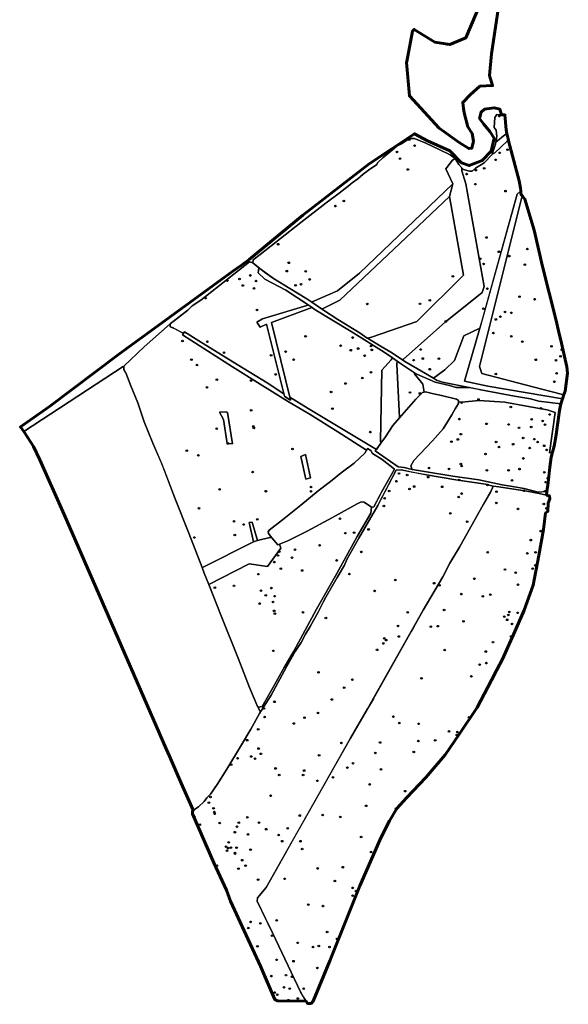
# Model space of a CAD drawing. Header units: inches. Extents: x 198304 to 199016, y 361998 to 363242.
# Tile 1 of 3: x 198677 to 199016, y 361998 to 362607. Entities that reach past the tile are written whole.
import ezdxf

# ---------------------------------------------------------------- set-up
doc = ezdxf.new("R2010")
doc.units = ezdxf.units.IN
doc.header["$MEASUREMENT"] = 0
doc.header["$PDMODE"] = 33
doc.header["$PDSIZE"] = -3
for name, color, linetype in [('Benaderveld', 231, 'Continuous'), ('Detectieveld', 249, 'Continuous'), ('Hoekpunt', 252, 'Continuous'), ('Object', 48, 'Continuous')]:
    doc.layers.add(name, color=color, linetype=linetype)
doc.layers.add('Onderzoeksgebied', color=224, linetype='Continuous', lineweight=60)

msp = doc.modelspace()

# ---------------------------------------------------------------- linework, layer by layer
at = {"layer": 'Benaderveld'}
for points in [[(198976.538, 362536.105), (198971.1207, 362531.6237), (198971.7299, 362535.1009), (198971.2253, 362539.0369), (198969.947, 362540.7862), (198970.3843, 362546.9089), (198971.7299, 362548.6918), (198976.5742, 362548.5573), (198977.3479, 362539.3733), (198977.8504, 362537.1161)], [(198944.491, 362505.989), (198886.808, 362450.564), (198873.22, 362439.803), (198857.5, 362432.826), (198857.386, 362432.6261), (198854.1217, 362434.8513), (198843.6257, 362441.1758), (198833.6344, 362447.3321), (198825.897, 362452.8828), (198824.6232, 362453.9135), (198824.0804, 362450.7971), (198828.2855, 362446.9957), (198841.1721, 362440.133), (198854.9895, 362431.0036), (198854.206, 362430.567), (198826.907, 362422.35), (198823.304, 362420.349), (198825.301, 362417.153), (198829.324, 362419.157), (198839.9839, 362376.0962), (198829.7735, 362382.7218), (198811.2538, 362394.13), (198787.4991, 362408.7482), (198778.6096, 362414.2795), (198778.0447, 362413.4171), (198777.3256, 362412.5016), (198808.1918, 362392.7965), (198825.3288, 362381.9316), (198842.2188, 362371.4618), (198856.195, 362363.3131), (198873.332, 362352.4482), (198891.0687, 362341.1562), (198890.0564, 362339.3682), (198883.3808, 362333.1657), (198875.4436, 362327.0683), (198868.8732, 362321.8645), (198861.304, 362316.0825), (198850.5284, 362307.1467), (198839.1221, 362298.1582), (198830.8696, 362291.798), (198830.2914, 362290.6416), (198830.5542, 362289.6429), (198832.6695, 362286.9816), (198831.389, 362287.092), (198823.724, 362285.32), (198820.347, 362296.62), (198818.518, 362296.482), (198821.18, 362284.568), (198789.646, 362268.705), (198789.4594, 362268.5871), (198781.1968, 362289.8532), (198772.8918, 362310.9838), (198764.7969, 362332.2196), (198759.12, 362345.5708), (198753.6534, 362358.6591), (198749.6586, 362370.4334), (198745.4535, 362380.8936), (198742.2996, 362388.9359), (198741.0381, 362391.091), (198741.1432, 362393.141), (198753.6534, 362405.0204), (198769.7905, 362419.2651), (198780.564, 362427.6791), (198783.262, 362430.4108), (198788.6015, 362433.8556), (198818.8661, 362457.5925), (198820.7836, 362457.0206), (198821.0528, 362458.9718), (198825.4597, 362462.134), (198850.5558, 362481.9485), (198866.1987, 362494.1264), (198874.2052, 362500.0809), (198879.8233, 362504.4205), (198882.2454, 362506.6072), (198885.7777, 362508.9284), (198889.0072, 362511.8215), (198892.304, 362514.3782), (198897.5183, 362517.8096), (198897.9893, 362518.8188), (198901.4543, 362522.2165), (198906.1304, 362526.0516), (198909.7972, 362529.2138), (198912.724, 362530.7276), (198917.1982, 362533.688), (198918.6784, 362534.0244), (198920.8314, 362533.8899), (198927.7614, 362531.1313), (198936.0707, 362527.0608), (198942.8325, 362523.7304), (198945.8265, 362521.5101), (198945.8616, 362521.452), (198944.175, 362520.621), (198940.231, 362515.265)], [(198982.0692, 362520.0693), (198985.4366, 362507.6675), (198986.2579, 362503.1503), (198986.3943, 362501.6159), (198984.268, 362499.49), (198961.221, 362416.614), (198951.191, 362411.966), (198945.433, 362396.711), (198939.592, 362390.959), (198932.597, 362385.767), (198932.5071, 362385.6753), (198922.7153, 362391.4884), (198914.7424, 362396.0971), (198913.4282, 362396.9871), (198913.873, 362397.39), (198939.716, 362420.42), (198962.549, 362438.673), (198963.848, 362442.295), (198952.472, 362505.867), (198949.932, 362514.018), (198949.9882, 362515.8682), (198951.0745, 362514.7819), (198954.7413, 362513.6718), (198956.3224, 362513.8063), (198958.5427, 362515.522), (198963.7571, 362518.9534), (198968.7023, 362523.9322), (198968.8018, 362524.2263), (198970.363, 362525.028), (198978.09, 362532.317), (198978.7872, 362532.9075), (198978.8661, 362532.5532)], [(198894.176, 362411.095), (198891.717, 362410.39), (198891.5975, 362410.4618), (198887.2579, 362413.5231), (198873.4651, 362422.0342), (198864.584, 362427.7195), (198863.2602, 362428.6219), (198864.376, 362428.704), (198874.601, 362433.923), (198907.968, 362465.571), (198942.47, 362497.989), (198951.056, 362449.407), (198922.222, 362420.839)], [(199013.936, 362377.7365), (199013.1592, 362375.5433), (199011.372, 362375.804), (198993.843, 362380.404), (198962.413, 362388.495), (198961.046, 362392.855), (198986.951, 362496.852), (198987.8295, 362497.9627), (198989.0503, 362496.4977), (198994.6352, 362477.2791), (198999.8095, 362454.7752), (199008.1047, 362422.2514), (199015.0037, 362392.6843), (199015.3322, 362388.742)], [(198898.0461, 362342.8374), (198897.1964, 362341.6357), (198855.03, 362366.9877), (198843.6117, 362374.0266), (198832.425, 362420.22), (198855.572, 362428.713), (198857.476, 362429.3608), (198858.8335, 362428.4638), (198881.541, 362414.587), (198902.0935, 362401.8665), (198907.1694, 362398.2982), (198906.334, 362397.116), (198900.679, 362390.744), (198899.816, 362346.78), (198899.9751, 362345.4584)], [(198914.3408, 362364.4411), (198911.5853, 362361.2017), (198909.878, 362394.348), (198910.0236, 362396.2919), (198912.7113, 362394.4025), (198920.8421, 362389.0724), (198920.713, 362388.324), (198925.847, 362382.044), (198926.6787, 362377.0263), (198925.7997, 362376.7936), (198921.5421, 362372.6411)], [(198960.763, 362371.979), (198976.533, 362370.767), (198989.924, 362368.395), (199002.802, 362366.225), (199007.688, 362364.402), (199004.271, 362339.595), (199005.828, 362340.023), (199006.1329, 362340.0397), (199005.3123, 362336.8353), (199004.4877, 362330.6952), (199003.3313, 362321.1286), (199002.6479, 362315.5569), (198997.1287, 362315.2415), (198988.5083, 362317.3966), (198981.2545, 362318.7632), (198974.9994, 362319.6568), (198960.5444, 362322.8107), (198944.565, 362325.1235), (198925.7997, 362328.1722), (198919.2292, 362329.2234), (198918.4408, 362331.4837), (198920.3856, 362334.6901), (198931.8445, 362346.9374), (198938.5201, 362354.454), (198943.7765, 362363.1271), (198945.9842, 362366.754), (198948.0342, 362370.0129), (198947.947, 362371.0592), (198949.892, 362370.952)], [(198804.937, 362345.334), (198808.2293, 362345.1187), (198805.143, 362364.46), (198804.41, 362364.819), (198800.142, 362364.661), (198802.621, 362360.053)], [(198850.449, 362337.199), (198853.608, 362323.339), (198856.4013, 362324.0938), (198853.478, 362338.443)], [(198856.8493, 361998.9881), (198854.554, 361998.9881), (198853.7165, 362000.3839), (198836.1327, 362000.6675), (198834.5157, 362001.5382), (198833.5207, 362003.404), (198825.6222, 362021.9996), (198815.547, 362043.8292), (198807.0888, 362062.3626), (198804.6633, 362069.0172), (198796.7649, 362086.0579), (198783.58, 362116.2213), (198783.6422, 362118.2115), (198787.2494, 362120.637), (198790.7944, 362123.871), (198792.4736, 362126.1721), (198794.6503, 362128.4732), (198798.8172, 362134.3193), (198804.8499, 362143.8348), (198813.7434, 362158.9476), (198819.5273, 362168.6496), (198824.8759, 362178.2273), (198832.0902, 362189.7329), (198841.7301, 362207.1468), (198847.0786, 362216.6623), (198850.748, 362222.3218), (198853.2979, 362227.3594), (198856.2831, 362232.086), (198861.1963, 362241.0418), (198866.0474, 362250.3707), (198872.9507, 362262.3738), (198877.4908, 362270.0857), (198878.9834, 362273.5063), (198886.4465, 362286.8155), (198898.0143, 362306.9659), (198909.4578, 362328.8577), (198912.5052, 362328.9199), (198928.2399, 362325.8724), (198946.4001, 362322.8872), (198964.7469, 362320.0885), (198969.3966, 362318.9012), (198972.8, 362318.5846), (198990.1332, 362315.7353), (198997.8896, 362314.4689), (199004.1423, 362312.9651), (199004.4589, 362311.0656), (199003.3508, 362308.3746), (199003.1134, 362303.23), (199001.7679, 362302.3594), (199000.4224, 362292.1494), (198997.5731, 362276.0034), (198994.0906, 362257.6412), (198988.5503, 362242.2075), (198983.564, 362230.8895), (198975.0952, 362211.9733), (198959.5032, 362182.0556), (198948.2643, 362165.039), (198939.7956, 362152.8503), (198927.6861, 362138.8412), (198915.814, 362126.0985), (198909.8779, 362119.5293), (198905.3665, 362111.9312), (198901.5675, 362104.8079), (198899.3514, 362100.0591), (198886.9252, 362071.7244), (198868.4839, 362025.4233), (198858.1948, 362000.3336)], [(198885.3256, 362287.8032), (198872.7629, 362264.938), (198860.2527, 362242.8612), (198846.1131, 362216.8947), (198840.2785, 362206.6973), (198832.4465, 362192.7154), (198826.6119, 362182.5706), (198823.9837, 362182.3077), (198818.7273, 362194.3974), (198811.7364, 362212.4793), (198801.1711, 362238.7612), (198793.5645, 362258.1058), (198818.618, 362270.903), (198829.953, 362269.295), (198838.146, 362280.572), (198837.2314, 362283.0489), (198842.4336, 362285.175), (198854.4181, 362291.1147), (198870.0821, 362299.4723), (198885.4308, 362307.9877), (198887.9012, 362309.3018), (198889.6884, 362308.9864), (198894.2615, 362305.8326), (198893.6833, 362302.2582)]]:
    msp.add_lwpolyline(points, close=True, dxfattribs=at)
at = {"layer": 'Detectieveld'}
msp.add_lwpolyline([(198972.6468, 362615.0991), (198968.4134, 362586.3124), (198967.1434, 362572.9773), (198969.0484, 362566.6273), (198961.2167, 362566.204), (198955.0784, 362560.9123), (198950.6334, 362556.2556), (198951.1249, 362552.4471), (198951.1266, 362552.4336), (198951.4801, 362549.694), (198953.8084, 362541.2273), (198956.3484, 362536.9939), (198957.1951, 362532.3373), (198956.1367, 362527.8923), (198954.4434, 362527.6806), (198948.3051, 362531.4906), (198936.0284, 362540.3806), (198917.6133, 362560.2773), (198915.92, 362581.0207), (198916.0089, 362581.4963), (198919.5183, 362600.2824), (198920.5767, 362601.3407), (198933.2767, 362593.509), (198942.59, 362592.0274), (198952.5384, 362596.2607), (198962.4867, 362619.7558)], dxfattribs=at)
for points in [[(198973.4868, 362552.1281), (198974.4798, 362548.6154), (198971.7299, 362548.6918), (198970.3843, 362546.9089), (198969.947, 362540.7862), (198971.2253, 362539.0369), (198971.7299, 362535.1009), (198971.1207, 362531.6237), (198970.9225, 362530.4922), (198968.8018, 362524.2263), (198968.7023, 362523.9322), (198963.7571, 362518.9534), (198958.5427, 362515.522), (198956.3224, 362513.8063), (198954.7413, 362513.6718), (198951.0745, 362514.7819), (198949.9882, 362515.8682), (198948.0804, 362517.7759), (198945.8616, 362521.452), (198945.8265, 362521.5101), (198942.8325, 362523.7304), (198936.0707, 362527.0608), (198927.7614, 362531.1313), (198920.8314, 362533.8899), (198918.6784, 362534.0244), (198917.1982, 362533.688), (198912.724, 362530.7276), (198909.7972, 362529.2138), (198906.1304, 362526.0516), (198901.4543, 362522.2165), (198897.9893, 362518.8188), (198897.5183, 362517.8096), (198892.304, 362514.3782), (198889.0072, 362511.8215), (198885.7777, 362508.9284), (198882.2454, 362506.6072), (198879.8233, 362504.4205), (198874.2052, 362500.0809), (198866.1987, 362494.1264), (198850.5558, 362481.9485), (198825.4597, 362462.134), (198821.0528, 362458.9718), (198820.7836, 362457.0206), (198818.8661, 362457.5925), (198788.6015, 362433.8556), (198783.262, 362430.4108), (198780.564, 362427.6791), (198777.1901, 362425.0441), (198769.7905, 362419.2651), (198753.6534, 362405.0204), (198741.1432, 362393.141), (198741.0783, 362391.8751), (198740.693, 362392.8464), (198679.2924, 362352.672), (198677.2389, 362355.5159), (198695.0983, 362368.2159), (198737.7414, 362400.2863), (198743.1203, 362404.3316), (198818.5267, 362459.1004), (198851.7849, 362486.4849), (198892.6631, 362518.2349), (198920.7817, 362536.8881), (198928.7192, 362532.4431), (198942.6893, 362526.2518), (198949.833, 362518.9493), (198954.5955, 362517.2031), (198962.6918, 362520.2193), (198968.0893, 362526.0931), (198969.9943, 362534.0306), (198967.2956, 362538.1581), (198960.9455, 362546.2544), (198961.898, 362550.2231), (198964.1206, 362551.9694), (198969.9943, 362552.9219)], [(198977.8504, 362537.1161), (198976.538, 362536.105), (198971.1207, 362531.6237), (198971.7299, 362535.1009), (198971.2253, 362539.0369), (198969.947, 362540.7862), (198970.3843, 362546.9089), (198971.7299, 362548.6918), (198976.5742, 362548.5573), (198977.3479, 362539.3733)], [(198945.8616, 362521.452), (198944.175, 362520.621), (198940.231, 362515.265), (198944.491, 362505.989), (198886.808, 362450.564), (198873.22, 362439.803), (198857.5, 362432.826), (198857.386, 362432.6261), (198854.1217, 362434.8513), (198843.6257, 362441.1758), (198833.6344, 362447.3321), (198825.897, 362452.8828), (198820.7836, 362457.0206), (198821.0528, 362458.9718), (198825.4597, 362462.134), (198850.5558, 362481.9485), (198866.1987, 362494.1264), (198874.2052, 362500.0809), (198879.8233, 362504.4205), (198882.2454, 362506.6072), (198885.7777, 362508.9284), (198889.0072, 362511.8215), (198892.304, 362514.3782), (198897.5183, 362517.8096), (198897.9893, 362518.8188), (198901.4543, 362522.2165), (198906.1304, 362526.0516), (198909.7972, 362529.2138), (198912.724, 362530.7276), (198917.1982, 362533.688), (198918.6784, 362534.0244), (198920.8314, 362533.8899), (198927.7614, 362531.1313), (198936.0707, 362527.0608), (198942.8325, 362523.7304), (198945.8265, 362521.5101)], [(198986.3943, 362501.6159), (198984.268, 362499.49), (198961.221, 362416.614), (198951.191, 362411.966), (198945.433, 362396.711), (198939.592, 362390.959), (198932.597, 362385.767), (198932.5071, 362385.6753), (198922.7153, 362391.4884), (198914.7424, 362396.0971), (198913.4282, 362396.9871), (198913.873, 362397.39), (198939.716, 362420.42), (198962.549, 362438.673), (198963.848, 362442.295), (198952.472, 362505.867), (198949.932, 362514.018), (198949.9882, 362515.8682), (198951.0745, 362514.7819), (198954.7413, 362513.6718), (198956.3224, 362513.8063), (198958.5427, 362515.522), (198963.7571, 362518.9534), (198968.7023, 362523.9322), (198968.8018, 362524.2263), (198970.363, 362525.028), (198978.09, 362532.317), (198978.7872, 362532.9075), (198978.8661, 362532.5532), (198982.0692, 362520.0693), (198985.4366, 362507.6675), (198986.2579, 362503.1503)], [(198978.7872, 362532.9075), (198978.09, 362532.317), (198970.363, 362525.028), (198968.8018, 362524.2263), (198970.9225, 362530.4922), (198971.1207, 362531.6237), (198976.538, 362536.105), (198977.8504, 362537.1161)], [(198942.47, 362497.989), (198944.491, 362505.989), (198940.231, 362515.265), (198944.175, 362520.621), (198945.8616, 362521.452), (198948.0804, 362517.7759), (198949.9882, 362515.8682), (198949.932, 362514.018), (198952.472, 362505.867), (198963.848, 362442.295), (198962.549, 362438.673), (198939.716, 362420.42), (198913.873, 362397.39), (198913.4282, 362396.9871), (198906.1976, 362401.8834), (198900.1087, 362405.3484), (198891.717, 362410.39), (198894.176, 362411.095), (198922.222, 362420.839), (198951.056, 362449.407)], [(198942.47, 362497.989), (198907.968, 362465.571), (198874.601, 362433.923), (198864.376, 362428.704), (198863.2602, 362428.6219), (198857.386, 362432.6261), (198857.5, 362432.826), (198873.22, 362439.803), (198886.808, 362450.564), (198944.491, 362505.989)], [(199012.2276, 362372.9128), (198966.1951, 362380.839), (198951.7003, 362383.7596), (198961.1736, 362416.592), (198961.221, 362416.614), (198962.3127, 362420.5398), (198984.268, 362499.49), (198986.3943, 362501.6159), (198986.5864, 362499.4544), (198987.8295, 362497.9627), (198986.951, 362496.852), (198961.046, 362392.855), (198962.413, 362388.495), (198993.843, 362380.404), (199011.372, 362375.804), (199013.1592, 362375.5433)], [(198891.717, 362410.39), (198891.5975, 362410.4618), (198887.2579, 362413.5231), (198873.4651, 362422.0342), (198864.584, 362427.7195), (198863.2602, 362428.6219), (198864.376, 362428.704), (198874.601, 362433.923), (198907.968, 362465.571), (198942.47, 362497.989), (198951.056, 362449.407), (198922.222, 362420.839), (198894.176, 362411.095)], [(199013.1592, 362375.5433), (199011.372, 362375.804), (198993.843, 362380.404), (198962.413, 362388.495), (198961.046, 362392.855), (198986.951, 362496.852), (198987.8295, 362497.9627), (198989.0503, 362496.4977), (198994.6352, 362477.2791), (198999.8095, 362454.7752), (199008.1047, 362422.2514), (199015.0037, 362392.6843), (199015.3322, 362388.742), (199013.936, 362377.7365)], [(198839.9839, 362376.0962), (198829.7735, 362382.7218), (198811.2538, 362394.13), (198787.4991, 362408.7482), (198778.6096, 362414.2795), (198778.0446, 362413.4169), (198771.2623, 362417.0575), (198769.8431, 362417.3728), (198769.7905, 362419.2651), (198780.564, 362427.6791), (198783.262, 362430.4108), (198788.6015, 362433.8556), (198818.8661, 362457.5925), (198820.7836, 362457.0206), (198824.6232, 362453.9135), (198824.0804, 362450.7971), (198828.2855, 362446.9957), (198841.1721, 362440.133), (198854.9895, 362431.0036), (198854.206, 362430.567), (198826.907, 362422.35), (198823.304, 362420.349), (198825.301, 362417.153), (198829.324, 362419.157)], [(198828.1303, 362451.2807), (198833.6344, 362447.3321), (198843.6257, 362441.1758), (198854.1217, 362434.8513), (198857.386, 362432.6261), (198863.2602, 362428.6219), (198864.584, 362427.7195), (198873.4651, 362422.0342), (198887.2579, 362413.5231), (198891.5975, 362410.4618), (198891.717, 362410.39), (198900.1087, 362405.3484), (198906.1976, 362401.8834), (198913.4282, 362396.9871), (198914.7424, 362396.0971), (198922.7153, 362391.4884), (198932.5071, 362385.6753), (198934.3886, 362384.5583), (198938.0555, 362383.2464), (198954.7985, 362379.9689), (198946.5098, 362380), (198942.3573, 362381.2615), (198933.6317, 362383.2064), (198922.1728, 362388.2), (198920.8421, 362389.0724), (198912.7113, 362394.4025), (198910.0236, 362396.2919), (198908.6213, 362397.2776), (198907.1694, 362398.2982), (198902.0935, 362401.8665), (198881.541, 362414.587), (198858.8335, 362428.4638), (198857.476, 362429.3608), (198854.9895, 362431.0036), (198841.1721, 362440.133), (198828.2855, 362446.9957), (198824.0804, 362450.7971), (198824.6232, 362453.9135), (198825.897, 362452.8828)], [(198857.476, 362429.3608), (198855.572, 362428.713), (198832.425, 362420.22), (198844.025, 362372.321), (198844.0415, 362372.1787), (198840.3836, 362374.4808), (198829.324, 362419.157), (198825.301, 362417.153), (198823.304, 362420.349), (198826.907, 362422.35), (198854.206, 362430.567), (198854.9895, 362431.0036)], [(198897.1964, 362341.6357), (198855.03, 362366.9877), (198843.6117, 362374.0266), (198832.425, 362420.22), (198855.572, 362428.713), (198857.476, 362429.3608), (198858.8335, 362428.4638), (198881.541, 362414.587), (198902.0935, 362401.8665), (198907.1694, 362398.2982), (198906.334, 362397.116), (198900.679, 362390.744), (198899.816, 362346.78), (198899.9751, 362345.4584), (198898.0461, 362342.8374)], [(198778.0448, 362413.4172), (198777.3256, 362412.5016), (198808.1918, 362392.7965), (198825.3288, 362381.9316), (198842.2188, 362371.4618), (198856.195, 362363.3131), (198873.332, 362352.4482), (198891.0687, 362341.1562), (198890.0564, 362339.3682), (198883.3808, 362333.1657), (198875.4436, 362327.0683), (198868.8732, 362321.8645), (198861.304, 362316.0825), (198850.5284, 362307.1467), (198839.1221, 362298.1582), (198830.8696, 362291.798), (198830.2914, 362290.6416), (198830.5542, 362289.6429), (198832.6695, 362286.9816), (198831.389, 362287.092), (198823.724, 362285.32), (198820.347, 362296.62), (198818.518, 362296.482), (198821.18, 362284.568), (198789.646, 362268.705), (198789.4594, 362268.5871), (198781.1968, 362289.8532), (198772.8918, 362310.9838), (198764.7969, 362332.2196), (198759.12, 362345.5708), (198753.6534, 362358.6591), (198749.6586, 362370.4334), (198745.4535, 362380.8936), (198742.2996, 362388.9359), (198741.0381, 362391.091), (198741.1432, 362393.141), (198753.6534, 362405.0204), (198769.7905, 362419.2651), (198769.8431, 362417.3728), (198772.4955, 362416.3955), (198776.6426, 362414.1695), (198777.193, 362413.8741)], [(199012.2276, 362372.9128), (199011.1435, 362369.8519), (198997.5943, 362371.5474), (198992.4967, 362372.9556), (198982.5164, 362374.6168), (198961.8543, 362378.5878), (198938.0555, 362383.2464), (198934.3886, 362384.5583), (198932.5071, 362385.6753), (198932.597, 362385.767), (198939.592, 362390.959), (198945.433, 362396.711), (198951.191, 362411.966), (198961.1736, 362416.592), (198951.7003, 362383.7596), (198966.1951, 362380.839)], [(198842.0666, 362373.4216), (198844.0415, 362372.1787), (198844.025, 362372.321), (198843.6117, 362374.0266), (198855.03, 362366.9877), (198897.1964, 362341.6357), (198896.5217, 362340.6823), (198910.5845, 362330.9128), (198914.4428, 362330.3726), (198919.2295, 362329.2233), (198925.7997, 362328.1722), (198944.565, 362325.1235), (198960.5444, 362322.8107), (198974.9994, 362319.6568), (198981.2545, 362318.7632), (198988.5083, 362317.3966), (198992.329, 362316.4414), (198997.1287, 362315.2415), (198999.3833, 362315.3703), (199002.6479, 362315.5569), (199002.3682, 362313.3918), (198997.8896, 362314.4689), (198990.1332, 362315.7353), (198972.8, 362318.5846), (198969.3966, 362318.9012), (198964.7469, 362320.0885), (198946.4001, 362322.8872), (198928.2399, 362325.8724), (198921.0756, 362327.26), (198912.5052, 362328.9199), (198909.4578, 362328.8577), (198900.0037, 362310.7716), (198898.9345, 362308.7263), (198898.0143, 362306.9659), (198886.4465, 362286.8155), (198878.9834, 362273.5063), (198877.4908, 362270.0857), (198872.9507, 362262.3738), (198866.0474, 362250.3707), (198864.3952, 362247.1934), (198861.1963, 362241.0418), (198856.2831, 362232.086), (198853.2979, 362227.3594), (198850.748, 362222.3218), (198847.0786, 362216.6623), (198841.7301, 362207.1468), (198832.0902, 362189.7329), (198825.5289, 362179.2688), (198825.2065, 362179.8164), (198824.2092, 362182.3303), (198826.6119, 362182.5706), (198832.4465, 362192.7154), (198840.2785, 362206.6973), (198846.1131, 362216.8947), (198860.2527, 362242.8612), (198872.7629, 362264.938), (198885.3256, 362287.8032), (198893.6833, 362302.2582), (198894.2615, 362305.8326), (198895.6269, 362306.1014), (198901.3904, 362316.9768), (198908.355, 362329.3615), (198900.7844, 362335.3112), (198894.8427, 362339.1695), (198893.6833, 362340.8926), (198891.6571, 362342.1967), (198891.0687, 362341.1562), (198873.332, 362352.4482), (198856.195, 362363.3131), (198842.2188, 362371.4618), (198825.3288, 362381.9316), (198808.1918, 362392.7965), (198777.3256, 362412.5016), (198778.0447, 362413.4171), (198778.6096, 362414.2795), (198787.4991, 362408.7482), (198811.2538, 362394.13), (198829.7735, 362382.7218), (198839.9839, 362376.0962), (198840.3836, 362374.4808)], [(198910.0236, 362396.2919), (198909.878, 362394.348), (198911.5853, 362361.2017), (198907.455, 362356.3463), (198902.8819, 362349.4079), (198899.9751, 362345.4584), (198899.816, 362346.78), (198900.679, 362390.744), (198906.334, 362397.116), (198907.1694, 362398.2982), (198908.6213, 362397.2776)], [(198679.2924, 362352.672), (198740.693, 362392.8464), (198741.0783, 362391.8751), (198741.0381, 362391.091), (198742.1282, 362389.2287), (198742.2996, 362388.9359), (198745.4535, 362380.8936), (198749.6586, 362370.4334), (198750.0951, 362369.1469), (198753.6534, 362358.6591), (198759.12, 362345.5708), (198764.0207, 362334.0452), (198766.0729, 362328.8722), (198772.8918, 362310.9838), (198781.1968, 362289.8532), (198789.4594, 362268.5871), (198790.816, 362265.0956), (198793.5645, 362258.1058), (198801.1711, 362238.7612), (198811.7364, 362212.4793), (198818.7273, 362194.3974), (198823.9837, 362182.3077), (198824.2092, 362182.3303), (198825.2065, 362179.8164), (198825.5289, 362179.2688), (198824.8759, 362178.2273), (198819.5273, 362168.6496), (198813.7434, 362158.9476), (198804.8499, 362143.8348), (198798.8172, 362134.3193), (198794.6503, 362128.4732), (198792.4736, 362126.1721), (198790.7944, 362123.871), (198787.2494, 362120.637), (198783.9758, 362118.4358), (198783.9044, 362118.5984), (198776.6267, 362135.1804), (198769.2506, 362151.9865), (198767.2455, 362156.5551), (198749.369, 362197.7627), (198723.8159, 362256.4507), (198704.151, 362301.4614), (198689.2285, 362335.1164), (198685.2597, 362343.3715), (198679.7035, 362352.1027)], [(198911.5853, 362361.2017), (198909.878, 362394.348), (198910.0236, 362396.2919), (198912.7113, 362394.4025), (198920.8421, 362389.0724), (198920.713, 362388.324), (198925.847, 362382.044), (198926.6787, 362377.0263), (198925.7997, 362376.7936), (198921.5421, 362372.6411), (198914.3408, 362364.4411)], [(199006.1329, 362340.0397), (199005.828, 362340.023), (199004.271, 362339.595), (199007.688, 362364.402), (199002.802, 362366.225), (198989.924, 362368.395), (198976.533, 362370.767), (198960.763, 362371.979), (198949.892, 362370.952), (198947.947, 362371.0592), (198947.8765, 362371.9052), (198946.7586, 362372.6477), (198937.5214, 362375.0065), (198931.7394, 362376.3206), (198927.5869, 362377.2667), (198926.6787, 362377.0263), (198925.847, 362382.044), (198920.713, 362388.324), (198920.8421, 362389.0724), (198922.1728, 362388.2), (198933.6317, 362383.2064), (198942.3573, 362381.2615), (198946.5098, 362380), (198954.7985, 362379.969), (198960.1008, 362378.931), (198961.8543, 362378.5878), (198982.5164, 362374.6168), (198992.4967, 362372.9556), (198997.5943, 362371.5474), (199011.1435, 362369.8519), (199010.4044, 362365.7454), (199008.1868, 362349.4013), (199007.037, 362343.57)], [(198919.2295, 362329.2233), (198914.4428, 362330.3726), (198910.5845, 362330.9128), (198896.5217, 362340.6823), (198898.0461, 362342.8374), (198899.9751, 362345.4584), (198902.8819, 362349.4079), (198907.455, 362356.3463), (198911.5853, 362361.2017), (198914.3408, 362364.4411), (198921.5421, 362372.6411), (198925.7997, 362376.7936), (198926.6787, 362377.0263), (198927.5869, 362377.2667), (198931.7394, 362376.3206), (198937.5214, 362375.0065), (198946.7586, 362372.6477), (198947.8765, 362371.9052), (198947.947, 362371.0592), (198948.0342, 362370.0129), (198945.9842, 362366.754), (198943.7765, 362363.1271), (198938.5201, 362354.454), (198931.8445, 362346.9374), (198920.3856, 362334.6901), (198918.4408, 362331.4837)], [(199006.1329, 362340.0397), (199005.3123, 362336.8353), (199004.4877, 362330.6952), (199003.3313, 362321.1286), (199002.6479, 362315.5569), (198997.1287, 362315.2415), (198988.5083, 362317.3966), (198981.2545, 362318.7632), (198974.9994, 362319.6568), (198960.5444, 362322.8107), (198944.565, 362325.1235), (198925.7997, 362328.1722), (198919.2292, 362329.2234), (198918.4408, 362331.4837), (198920.3856, 362334.6901), (198931.8445, 362346.9374), (198938.5201, 362354.454), (198943.7765, 362363.1271), (198945.9842, 362366.754), (198948.0342, 362370.0129), (198947.947, 362371.0592), (198949.892, 362370.952), (198960.763, 362371.979), (198976.533, 362370.767), (198989.924, 362368.395), (199002.802, 362366.225), (199007.688, 362364.402), (199004.271, 362339.595), (199005.828, 362340.023)], [(198804.937, 362345.334), (198808.2293, 362345.1187), (198805.143, 362364.46), (198804.41, 362364.819), (198800.142, 362364.661), (198802.621, 362360.053)], [(198805.143, 362364.46), (198808.2293, 362345.1187), (198804.937, 362345.334), (198802.621, 362360.053), (198800.142, 362364.661), (198804.41, 362364.819)], [(198893.6833, 362340.8926), (198894.8427, 362339.1695), (198900.7844, 362335.3112), (198908.3551, 362329.3614), (198900.406, 362315.1194), (198895.6269, 362306.1014), (198894.2615, 362305.8326), (198889.6884, 362308.9864), (198887.9012, 362309.3018), (198885.4308, 362307.9877), (198870.0821, 362299.4723), (198854.4181, 362291.1147), (198842.4336, 362285.175), (198837.2314, 362283.0489), (198836.3888, 362282.7045), (198833.8131, 362285.5429), (198832.6695, 362286.9816), (198830.5542, 362289.6429), (198830.2914, 362290.6416), (198830.8696, 362291.798), (198839.1221, 362298.1582), (198850.5284, 362307.1467), (198861.304, 362316.0825), (198868.8732, 362321.8645), (198875.4436, 362327.0683), (198883.3808, 362333.1657), (198890.0564, 362339.3682), (198891.6571, 362342.1967)], [(198850.449, 362337.199), (198853.608, 362323.339), (198856.4013, 362324.0938), (198853.478, 362338.443)], [(198856.4013, 362324.0938), (198853.608, 362323.339), (198850.449, 362337.199), (198853.478, 362338.443)], [(198853.7165, 362000.3839), (198836.1327, 362000.6675), (198834.5157, 362001.5382), (198833.5207, 362003.404), (198825.6222, 362021.9996), (198815.547, 362043.8292), (198807.0888, 362062.3626), (198804.6633, 362069.0172), (198796.7649, 362086.0579), (198783.58, 362116.2213), (198783.6422, 362118.2115), (198787.2494, 362120.637), (198790.7944, 362123.871), (198792.4736, 362126.1721), (198794.6503, 362128.4732), (198798.8172, 362134.3193), (198804.8499, 362143.8348), (198813.7434, 362158.9476), (198819.5273, 362168.6496), (198824.8759, 362178.2273), (198832.0902, 362189.7329), (198841.7301, 362207.1468), (198847.0786, 362216.6623), (198850.748, 362222.3218), (198853.2979, 362227.3594), (198856.2831, 362232.086), (198861.1963, 362241.0418), (198866.0474, 362250.3707), (198872.9507, 362262.3738), (198877.4908, 362270.0857), (198878.9834, 362273.5063), (198886.4465, 362286.8155), (198898.0143, 362306.9659), (198909.4578, 362328.8577), (198912.5052, 362328.9199), (198928.2399, 362325.8724), (198946.4001, 362322.8872), (198964.7469, 362320.0885), (198969.3966, 362318.9012), (198968.6581, 362316.8972), (198967.8844, 362315.5565), (198963.4401, 362307.8549), (198948.4952, 362281.0978), (198943.917, 362273.4537), (198942.5862, 362271.2317), (198938.3462, 362262.834), (198926.2151, 362242.2926), (198920.1403, 362231.5153), (198918.7564, 362229.0602), (198896.2482, 362189.1283), (198895.3282, 362187.4961), (198891.7479, 362181.1442), (198881.2805, 362163.1602), (198868.2858, 362140.1927), (198867.2308, 362138.3281), (198842.5273, 362094.6657), (198841.0396, 362092.0361), (198828.998, 362070.7532), (198823.7461, 362064.2371), (198823.5516, 362062.1947), (198828.7339, 362051.4758), (198829.1426, 362050.6305), (198833.026, 362042.5982), (198850.2801, 362006.1113), (198852.2514, 362002.8259)], [(198969.3966, 362318.9012), (198972.8, 362318.5846), (198990.1332, 362315.7353), (198997.8896, 362314.4689), (199004.1423, 362312.9651), (199004.4589, 362311.0656), (199003.3508, 362308.3746), (199003.1134, 362303.23), (199001.7679, 362302.3594), (199000.4224, 362292.1494), (198997.5731, 362276.0034), (198994.0906, 362257.6412), (198988.5503, 362242.2075), (198983.564, 362230.8895), (198975.0952, 362211.9733), (198959.5032, 362182.0556), (198948.2643, 362165.039), (198939.7956, 362152.8503), (198927.6861, 362138.8412), (198915.814, 362126.0985), (198909.8779, 362119.5293), (198905.3665, 362111.9312), (198901.5675, 362104.8079), (198899.3514, 362100.0591), (198886.9252, 362071.7244), (198868.4839, 362025.4233), (198858.1948, 362000.3336), (198856.8493, 361998.9881), (198854.554, 361998.9881), (198850.2801, 362006.1113), (198833.026, 362042.5982), (198823.5516, 362062.1947), (198823.7461, 362064.2371), (198828.998, 362070.7532), (198881.2805, 362163.1602), (198891.7479, 362181.1442), (198926.2151, 362242.2926), (198938.3462, 362262.834), (198942.5862, 362271.2317), (198948.4952, 362281.0978), (198963.4401, 362307.8549), (198968.6581, 362316.8972)], [(198793.5645, 362258.1058), (198818.618, 362270.903), (198829.953, 362269.295), (198838.146, 362280.572), (198837.2314, 362283.0489), (198842.4336, 362285.175), (198854.4181, 362291.1147), (198870.0821, 362299.4723), (198885.4308, 362307.9877), (198887.9012, 362309.3018), (198889.6884, 362308.9864), (198894.2615, 362305.8326), (198893.6833, 362302.2582), (198885.3256, 362287.8032), (198872.7629, 362264.938), (198860.2527, 362242.8612), (198846.1131, 362216.8947), (198840.2785, 362206.6973), (198832.4465, 362192.7154), (198826.6119, 362182.5706), (198823.9837, 362182.3077), (198818.7273, 362194.3974), (198811.7364, 362212.4793), (198801.1711, 362238.7612)], [(198823.724, 362285.32), (198821.18, 362284.568), (198818.518, 362296.482), (198820.347, 362296.62)], [(198821.18, 362284.568), (198823.724, 362285.32), (198831.389, 362287.092), (198832.6695, 362286.9816), (198833.8131, 362285.5429), (198836.3888, 362282.7045), (198837.2314, 362283.0489), (198838.146, 362280.572), (198829.953, 362269.295), (198818.618, 362270.903), (198793.5645, 362258.1058), (198790.816, 362265.0956), (198789.4594, 362268.5871), (198789.646, 362268.705)]]:
    msp.add_lwpolyline(points, close=True, dxfattribs=at)
at = {"layer": 'Hoekpunt'}
for p in [(198920.5767, 362601.3407), (198933.2767, 362593.509), (198952.5384, 362596.2607), (198917.6133, 362560.2773), (198976.5742, 362548.5573), (198920.7817, 362536.8881), (198808.5704, 362451.869), (199015.3322, 362388.742), (198677.2389, 362355.5159), (198994.0906, 362257.6412), (198730.5291, 362241.0324), (198961.869, 362186.5951), (198909.8779, 362119.5293), (198783.58, 362116.2213), (198834.5157, 362001.5382), (198856.8493, 361998.9881)]:
    msp.add_point(p, dxfattribs=at)
at = {"layer": 'Object'}
for p in [(198973.151, 362547.753), (198917.508, 362533.175), (198909.982, 362525.607), (198920.852, 362529.502), (198978.28, 362526.999), (198911.833, 362521.475), (198970.964, 362520.721), (198973.452, 362525.057), (198916.664, 362514.767), (198958.686, 362514.335), (198963.872, 362515.524), (198952.974, 362511.907), (198958.375, 362505.67), (198977.017, 362501.396), (198877.09, 362495.284), (198871.89, 362492.112), (198965.232, 362472.705), (198836.531, 362468.549), (198990.544, 362465.559), (198961.346, 362459.621), (198972.925, 362463.862), (198979.244, 362461.172), (198843.069, 362457.053), (198963.498, 362456.329), (198988.952, 362455.903), (198812.605, 362447.087), (198819.327, 362449.225), (198841.833, 362451.922), (198853.541, 362451.735), (198855.997, 362446.756), (198944.504, 362448.696), (198805.134, 362446.071), (198814.7, 362443.004), (198821.528, 362441.178), (198822.747, 362445.75), (198847.24, 362443.09), (198850.667, 362443.824), (198965.821, 362441.039), (198791.653, 362435.17), (198985.664, 362436.13), (198995.003, 362434.545), (198823.401, 362427.88), (198891.653, 362431.599), (198924.203, 362431.672), (198930.243, 362433.893), (198963.289, 362428.659), (198971.063, 362422.014), (198973.878, 362423.75), (198976.652, 362426.639), (198980.628, 362426.117), (198940.092, 362420.776), (198853.421, 362411.608), (198882.499, 362410.814), (198969.505, 362413.622), (198980.597, 362411.588), (198777.327, 362408.642), (198792.768, 362408.262), (198875.091, 362405.793), (198885.977, 362404.017), (198893.844, 362405.568), (198987.421, 362408.322), (199005.457, 362405.375), (198802.998, 362401.421), (198832.128, 362399.78), (198841.093, 362402.15), (198881.397, 362402.998), (198889.993, 362399.546), (198894.374, 362403.199), (198924.565, 362403.435), (198925.934, 362397.847), (198935.836, 362397.747), (199011.053, 362399.258), (199011.864, 362403.276), (198782.895, 362397.163), (198786.339, 362393.848), (198846.055, 362397.103), (198920.267, 362396.846), (198930.11, 362391.282), (198995.744, 362397.064), (199008.18, 362396.804), (198835.005, 362387.996), (198888.485, 362385.777), (198893.925, 362389.397), (198930.268, 362391.131), (198971.056, 362388.251), (199008.679, 362388.668), (198792.563, 362380.001), (198798.631, 362384.819), (198819.667, 362384.236), (198878.139, 362382.415), (199007.151, 362383.463), (198869.218, 362377.19), (198917.996, 362376.85), (198924.097, 362376.26), (198949.947, 362370.567), (198960.321, 362372.505), (198980.293, 362367.906), (198998.928, 362367.056), (198819.795, 362365.865), (198870.058, 362366.798), (199004.321, 362363.246), (198821.131, 362355.838), (198821.499, 362354.918), (198948.484, 362360.375), (198965.303, 362357.464), (198979.014, 362357.041), (198985.371, 362355.007), (198992.908, 362355.529), (198993.208, 362360.285), (198999.986, 362359.228), (199001.476, 362357.006), (198798.512, 362354.476), (198893.503, 362352.354), (198949.441, 362351.075), (198987.93, 362348.687), (198805.381, 362345.341), (198943.611, 362346.491), (198947.568, 362347.82), (198971.226, 362346.259), (198972.96, 362343.122), (198981.739, 362344.848), (198994.833, 362347.981), (198996.848, 362346.209), (199000.906, 362343.895), (198780.01, 362340.815), (198787.164, 362337.953), (198845.365, 362341.911), (198964.661, 362338.844), (198991.919, 362342.495), (199002.489, 362341.353), (198949.402, 362332.655), (198949.934, 362331.387), (198988.095, 362336.052), (198820.723, 362327.669), (198911.211, 362326.745), (198916.279, 362325.766), (198929.223, 362324.521), (198929.725, 362330.149), (198942.149, 362329.592), (198965.499, 362328.718), (198978.899, 362328.729), (198985.633, 362329.467), (199001.009, 362327.489), (198856.824, 362318.377), (198909.493, 362321.968), (198920.557, 362318.691), (198937.88, 362318.547), (198948.336, 362322.677), (198965.899, 362319.707), (198981.033, 362322.446), (199001.832, 362321.383), (199003.052, 362323.826), (198800.388, 362316.943), (198828.919, 362315.801), (198856.838, 362315.714), (198905.107, 362315.987), (198917.684, 362317.199), (198948.112, 362312.217), (198949.887, 362314.34), (198971.451, 362315.515), (198988.437, 362316.063), (199001.443, 362315.823), (199003.456, 362312.793), (198901.847, 362306.657), (198902.343, 362311.448), (198971.346, 362308.511), (199000.723, 362307.837), (198787.565, 362305.296), (198942.892, 362302.078), (198984.79, 362304.866), (199002.39, 362305.185), (198809.145, 362297.175), (198815.143, 362295.218), (198823.615, 362298.396), (198874.753, 362298.787), (198953.317, 362296.986), (198809.679, 362288.69), (198877.961, 362289.865), (198883.459, 362290.153), (198892.369, 362292.164), (198998.893, 362291.114), (198784.711, 362287.171), (198862.125, 362282.364), (198992.67, 362285.557), (198836.439, 362276.039), (198837.203, 362278.361), (198846.898, 362279.631), (198887.96, 362278.266), (198966.014, 362278.046), (198990.52, 362277.342), (198995.589, 362277.979), (198834.102, 362271.943), (198845.01, 362274.657), (198872.605, 362272.982), (198995.46, 362269.931), (198824.296, 362264.5), (198838.138, 362267.92), (198851.341, 362266.763), (198880.518, 362264.564), (198976.76, 362267.387), (198983.354, 362265.419), (198993.852, 362267.955), (198908.888, 362260.88), (198932.896, 362258.908), (198936.189, 362257.62), (198957.745, 362261.629), (198984.754, 362257.971), (198797.381, 362256.122), (198809.228, 362257.272), (198825.866, 362254.247), (198828.85, 362251.455), (198832.241, 362255.881), (198896.166, 362254.163), (198949.708, 362252.159), (198967.595, 362251.852), (198825.073, 362246.32), (198833.306, 362247.315), (198834.284, 362250.899), (198962.999, 362250.74), (198833.984, 362241.804), (198834.468, 362240.087), (198851.873, 362240.839), (198916.561, 362240.874), (198939.086, 362242.369), (198978.728, 362239.299), (198979.412, 362241.153), (198984.53, 362240.592), (198865.982, 362237.391), (198951.065, 362235.358), (198976.247, 362238.23), (198978.035, 362236.296), (198981.083, 362233.717), (198910.559, 362232.463), (198930.86, 362232.054), (198935.158, 362232.325), (198901.447, 362221.636), (198902.1, 362224.797), (198903.264, 362223.669), (198911.065, 362225.946), (198969.341, 362222.437), (198980.513, 362225.961), (198833.455, 362217.098), (198897.652, 362217.7), (198939.428, 362217.575), (198964.823, 362216.641), (198965.172, 362209.483), (198861.442, 362203.771), (198961.037, 362208.564), (198882.37, 362199.211), (198925.088, 362200.107), (198955.946, 362201.26), (198877.28, 362194.362), (198834.213, 362185.582), (198869.655, 362186.987), (198827.691, 362181.428), (198861.097, 362178.64), (198828.119, 362176.107), (198846.153, 362172.139), (198852.77, 362175.8), (198907.718, 362176.316), (198911.392, 362172.429), (198954.521, 362175.876), (198824.175, 362168.554), (198923.315, 362171.951), (198942.079, 362167.227), (198947.302, 362166.827), (198817.363, 362161.801), (198875.548, 362160.145), (198899.507, 362160.401), (198923.149, 362161.321), (198933.565, 362161.77), (198946.978, 362165.007), (198824.364, 362156.669), (198896.531, 362153.916), (198920.327, 362154.523), (198811.409, 362150.634), (198819.829, 362151.723), (198822.135, 362150.386), (198825.814, 362153.397), (198861.813, 362152.492), (198807.459, 362146.697), (198834.892, 362144.361), (198852.542, 362143.036), (198879.293, 362144.861), (198882.786, 362147.518), (198900.091, 362143.742), (198837.132, 362140.289), (198851.927, 362140.268), (198860.665, 362136.675), (198870.449, 362138.842), (198892.998, 362134.453), (198915.035, 362130.288), (198794.664, 362126.746), (198831.846, 362127.452), (198793.673, 362123.15), (198796.548, 362119.738), (198797.078, 362117.381), (198890.862, 362121.241), (198909.379, 362119.587), (198784.715, 362114.599), (198797.217, 362116.325), (198817.422, 362114.123), (198849.852, 362115.23), (198864.009, 362115.556), (198874.92, 362114.324), (198788.068, 362109.568), (198800.376, 362110.561), (198811.057, 362108.298), (198812.17, 362110.873), (198824.681, 362110.829), (198829.099, 362106.766), (198842.4, 362107.35), (198809.731, 362104.9), (198817.821, 362103.535), (198836.804, 362103.136), (198838.974, 362099.357), (198850.264, 362099.339), (198887.778, 362101.937), (198804.309, 362095.934), (198804.829, 362093.423), (198805.62, 362095.089), (198805.929, 362098.609), (198807.365, 362095.385), (198810.771, 362095.313), (198819.413, 362094.129), (198851.33, 362094.487), (198809.785, 362092.062), (198809.788, 362091.707), (198814.25, 362087.595), (198893.878, 362092.653), (198798.602, 362084.253), (198811.94, 362082.38), (198816.323, 362084.17), (198860.943, 362082.508), (198876.438, 362083.263), (198824.094, 362075.593), (198840.497, 362076.096), (198871.562, 362074.74), (198882.55, 362070.487), (198882.591, 362065.654), (198884.566, 362068.508), (198855.137, 362060.139), (198864.23, 362059.225), (198835.578, 362050.406), (198818.024, 362045.622), (198819.521, 362049.473), (198825.44, 362048.548), (198832.802, 362040.981), (198866.753, 362043.238), (198873.003, 362038.938), (198823.705, 362034.376), (198848.588, 362036.512), (198858.082, 362033.917), (198861.606, 362034.572), (198868.222, 362033.881), (198835.555, 362026.001), (198845.967, 362025.126), (198860.724, 362020.954), (198832.22, 362015.934), (198841.31, 362016.51), (198845.136, 362015.52), (198840.1, 362009.014), (198843.661, 362008.177), (198852.298, 362008.137), (198833.652, 362003.881), (198834.356, 362005.754), (198835.932, 362004.429), (198848.69, 362002.085), (198842.902, 362001.025)]:
    msp.add_point(p, dxfattribs=at)
at = {"layer": 'Onderzoeksgebied'}
for points in [[(198940.5768, 362592.3477), (198942.59, 362592.0274), (198952.5384, 362596.2607), (198962.4867, 362619.7558)], [(198972.6468, 362615.0991), (198968.4134, 362586.3124), (198967.1434, 362572.9773), (198969.0484, 362566.6273), (198961.2167, 362566.204), (198955.0784, 362560.9123), (198950.6334, 362556.2556), (198951.1249, 362552.4471), (198951.1266, 362552.4336), (198951.4801, 362549.694), (198953.8084, 362541.2273), (198956.3484, 362536.9939), (198957.1951, 362532.3373), (198956.1367, 362527.8923), (198954.4434, 362527.6806), (198948.3051, 362531.4906), (198936.0284, 362540.3806), (198917.6133, 362560.2773), (198915.92, 362581.0207), (198916.0089, 362581.4963), (198919.5183, 362600.2824), (198920.5767, 362601.3407), (198933.2767, 362593.509), (198942.59, 362592.0274), (198945.0962, 362593.0938)], [(198830.2845, 362011.0231), (198825.6222, 362021.9996), (198815.547, 362043.8292), (198807.0888, 362062.3626), (198804.6633, 362069.0172), (198796.7649, 362086.0579), (198783.58, 362116.2213), (198783.6422, 362118.2115), (198783.9758, 362118.4358), (198783.9044, 362118.5984), (198776.6267, 362135.1804), (198769.2506, 362151.9865), (198767.2455, 362156.5551), (198749.369, 362197.7627), (198723.8159, 362256.4507), (198704.151, 362301.4614), (198689.2285, 362335.1164), (198685.2597, 362343.3715), (198679.7035, 362352.1027), (198679.2924, 362352.672), (198677.2389, 362355.5159), (198695.0983, 362368.2159), (198737.7414, 362400.2863), (198743.1203, 362404.3316), (198808.5704, 362451.869), (198813.8048, 362455.6708), (198818.5267, 362459.1004), (198851.7849, 362486.4849), (198892.6631, 362518.2349), (198920.7817, 362536.8881), (198928.7192, 362532.4431), (198942.6893, 362526.2518), (198949.833, 362518.9493), (198954.5955, 362517.2031), (198962.6918, 362520.2193), (198968.0893, 362526.0931), (198969.9943, 362534.0306), (198967.2956, 362538.1581), (198963.4317, 362543.0845), (198960.9455, 362546.2544), (198961.898, 362550.2231), (198964.1206, 362551.9694), (198969.9943, 362552.9219), (198973.4868, 362552.1281), (198974.4798, 362548.6155), (198976.5742, 362548.5573), (198977.3479, 362539.3733), (198977.8504, 362537.1161), (198978.7872, 362532.9075), (198978.8661, 362532.5532), (198982.0692, 362520.0693), (198985.4366, 362507.6675), (198986.2579, 362503.1503), (198986.3943, 362501.6159), (198986.5864, 362499.4544), (198987.8295, 362497.9627), (198989.0503, 362496.4977), (198994.6352, 362477.2791), (198999.8095, 362454.7752), (199008.1047, 362422.2514), (199009.8165, 362414.9152), (199011.5953, 362407.2919), (199015.0037, 362392.6843), (199015.3322, 362388.742), (199013.936, 362377.7365), (199013.1592, 362375.5433), (199012.2276, 362372.9128), (199011.1435, 362369.8519), (199010.4044, 362365.7454), (199008.1868, 362349.4013), (199007.037, 362343.57), (199006.1329, 362340.0397), (199005.3123, 362336.8353), (199004.4877, 362330.6952), (199003.3313, 362321.1286), (199002.6479, 362315.5569), (199002.3682, 362313.3918), (199004.1423, 362312.9651), (199004.4589, 362311.0656), (199003.3508, 362308.3746), (199003.1134, 362303.23), (199001.7679, 362302.3594), (199000.4224, 362292.1494), (198997.5731, 362276.0034), (198994.0906, 362257.6412), (198988.5503, 362242.2075), (198983.564, 362230.8895), (198975.0952, 362211.9733), (198971.681, 362205.4222), (198968.2992, 362198.9333), (198959.5032, 362182.0556), (198948.2643, 362165.039), (198939.7956, 362152.8503), (198927.6861, 362138.8412), (198915.814, 362126.0985), (198909.8779, 362119.5293), (198905.3665, 362111.9312), (198901.5675, 362104.8079), (198899.3514, 362100.0591), (198886.9252, 362071.7244), (198868.4839, 362025.4233), (198858.1948, 362000.3336), (198856.8493, 361998.9881), (198854.554, 361998.9881), (198853.7165, 362000.3839), (198836.1327, 362000.6675), (198834.5157, 362001.5382), (198833.5207, 362003.404), (198828.0434, 362016.2992)]]:
    msp.add_lwpolyline(points, dxfattribs=at)

doc.saveas('drawing.dxf')
